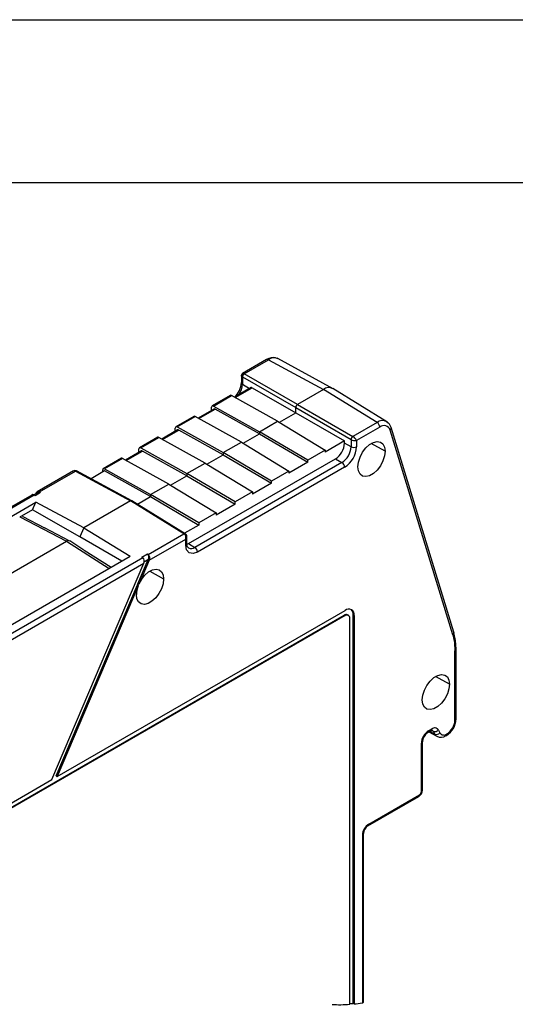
# Model space of a CAD drawing. Header units: millimetres. Extents: x 0 to 559, y 0 to 432.
# Tile 14 of 15: x 420 to 459, y 355 to 432. Entities that reach past the tile are written whole.
import ezdxf

# ---------------------------------------------------------------- set-up
doc = ezdxf.new("R2010")
doc.units = ezdxf.units.MM
doc.header["$LTSCALE"] = 2
doc.layers.add('TEXT', color=140, linetype='Continuous', lineweight=25)

msp = doc.modelspace()

# ---------------------------------------------------------------- linework, layer by layer
at = {"color": 7, "linetype": 'Continuous'}
msp.add_line((0.005, 431.805), (558.805, 431.805), dxfattribs=at)
for p, q in [((439.697, 405.307), (437.814, 404.22)), ((440.59, 405.371), (440.496, 405.405)), ((444.888, 403.039), (440.567, 405.383)), ((437.961, 404.208), (439.843, 405.295)), ((439.843, 405.295), (444.13, 402.968)), ((437.735, 404.085), (437.735, 403.516)), ((437.82, 403.963), (441.978, 401.563)), ((437.82, 403.963), (437.82, 403.396)), ((442.119, 401.808), (437.961, 404.208)), ((438.493, 403.125), (437.197, 402.377)), ((437.254, 402.345), (438.585, 403.113)), ((437.82, 403.396), (438.381, 403.06)), ((438.585, 403.113), (441.978, 401.154)), ((449.082, 400.467), (444.877, 403.045)), ((436.871, 402.512), (435.457, 401.696)), ((435.555, 401.687), (436.969, 402.504)), ((440.563, 400.501), (436.969, 402.504)), ((444.13, 402.968), (442.119, 401.808)), ((448.307, 400.408), (444.13, 402.968)), ((435.416, 401.348), (435.416, 401.604)), ((435.555, 401.687), (439.149, 399.685)), ((441.978, 401.563), (446.284, 399.077)), ((441.978, 401.154), (441.978, 401.563)), ((442.119, 401.808), (446.425, 399.322)), ((434.043, 400.88), (432.629, 400.063)), ((432.726, 400.055), (434.141, 400.871)), ((437.735, 398.868), (434.141, 400.871)), ((435.599, 401.454), (434.369, 400.744)), ((434.426, 400.712), (435.696, 401.445)), ((439.149, 399.521), (435.696, 401.445)), ((440.701, 400.417), (441.978, 401.154)), ((441.978, 401.154), (445.777, 398.961)), ((432.587, 399.715), (432.587, 399.972)), ((432.726, 400.055), (436.321, 398.052)), ((439.149, 399.685), (440.563, 400.501)), ((440.563, 400.501), (444.264, 398.252)), ((448.307, 400.408), (446.425, 399.322)), ((448.516, 400.043), (446.705, 398.997)), ((454.282, 384.061), (449.403, 400.024)), ((431.215, 399.247), (429.8, 398.43)), ((429.898, 398.422), (431.312, 399.238)), ((434.907, 397.236), (431.312, 399.238)), ((432.77, 399.821), (431.54, 399.111)), ((431.597, 399.079), (432.868, 399.812)), ((436.321, 397.889), (432.868, 399.812)), ((437.873, 398.785), (439.149, 399.522)), ((439.149, 399.685), (439.149, 399.522)), ((442.916, 397.473), (439.149, 399.685)), ((439.149, 399.522), (442.916, 397.31)), ((454.207, 383.851), (449.328, 399.814)), ((429.898, 398.422), (433.492, 396.419)), ((436.321, 398.052), (437.735, 398.868)), ((437.735, 398.868), (441.436, 396.619)), ((445.777, 398.961), (444.264, 398.088)), ((445.777, 398.792), (445.777, 398.961)), ((446.284, 398.509), (445.777, 398.792)), ((446.284, 399.077), (446.284, 398.509)), ((446.705, 398.997), (446.705, 398.511)), ((448.938, 398.168), (447.859, 398.769)), ((429.942, 398.188), (428.712, 397.478)), ((428.769, 397.446), (430.039, 398.18)), ((429.759, 398.083), (429.759, 398.339)), ((433.492, 396.256), (430.039, 398.18)), ((435.044, 397.152), (436.321, 397.889)), ((436.321, 398.052), (436.321, 397.889)), ((440.087, 395.84), (436.321, 398.052)), ((436.321, 397.889), (440.087, 395.677)), ((444.264, 398.252), (442.916, 397.473)), ((444.264, 398.252), (444.264, 398.088)), ((428.386, 397.614), (426.972, 396.797)), ((428.484, 397.605), (427.069, 396.789)), ((432.078, 395.603), (428.484, 397.605)), ((433.492, 396.419), (434.907, 397.236)), ((433.625, 390.961), (445.069, 397.567)), ((445.573, 397.287), (434.111, 390.67)), ((445.785, 396.919), (434.324, 390.302)), ((434.907, 397.235), (438.607, 394.986)), ((442.916, 397.31), (441.436, 396.456)), ((442.916, 397.31), (442.916, 397.473)), ((445.069, 397.567), (445.573, 397.287)), ((424.657, 396.625), (421.828, 394.992)), ((422.015, 395.003), (424.802, 396.612)), ((424.802, 396.612), (429.108, 394.296)), ((429.211, 394.305), (424.899, 396.623)), ((427.072, 396.624), (426.023, 396.019)), ((426.93, 396.543), (426.93, 396.706)), ((427.069, 396.789), (430.664, 394.786)), ((430.664, 394.623), (427.072, 396.624)), ((432.216, 395.519), (433.493, 396.256)), ((433.493, 396.419), (433.493, 396.256)), ((437.259, 394.207), (433.493, 396.419)), ((433.493, 396.256), (437.259, 394.044)), ((441.436, 396.619), (440.087, 395.84)), ((441.436, 396.619), (441.436, 396.456)), ((430.664, 394.786), (432.078, 395.603)), ((432.078, 395.603), (435.779, 393.353)), ((440.087, 395.677), (438.607, 394.823)), ((440.087, 395.677), (440.087, 395.84)), ((421.407, 394.749), (406.572, 386.185)), ((406.76, 386.196), (421.594, 394.76)), ((421.9, 394.953), (421.576, 394.766)), ((421.594, 394.76), (421.665, 394.721)), ((421.665, 394.721), (422.087, 394.964)), ((422.087, 394.964), (422.015, 395.003)), ((429.646, 394.035), (430.664, 394.623)), ((430.664, 394.786), (430.664, 394.623)), ((434.43, 392.575), (430.664, 394.786)), ((430.664, 394.623), (434.43, 392.411)), ((438.607, 394.986), (437.259, 394.207)), ((438.607, 394.986), (438.607, 394.823)), ((390.169, 375.973), (421.71, 394.181)), ((421.457, 393.586), (421.71, 394.181)), ((425.452, 392.186), (421.71, 394.181)), ((429.108, 394.296), (425.452, 392.186)), ((433.266, 391.725), (429.108, 394.296)), ((433.369, 391.734), (429.207, 394.307)), ((437.259, 394.044), (435.779, 393.19)), ((437.259, 394.044), (437.259, 394.207)), ((420.464, 393.045), (424.113, 391.141)), ((421.457, 393.586), (420.601, 393.091)), ((420.709, 393.072), (422.409, 392.178)), ((425.158, 391.493), (421.457, 393.586)), ((435.779, 393.353), (434.43, 392.575)), ((435.779, 393.353), (435.779, 393.19)), ((434.43, 392.411), (433.315, 391.767)), ((434.43, 392.575), (434.43, 392.411)), ((424.367, 391.163), (422.385, 392.198)), ((425.452, 392.186), (425.158, 391.493)), ((428.432, 389.603), (425.158, 391.493)), ((425.452, 392.186), (429.074, 389.974)), ((430.48, 390.117), (433.266, 391.725)), ((433.492, 390.956), (433.492, 391.525)), ((410.006, 382.997), (424.113, 391.141)), ((424.113, 391.141), (427.434, 389.027)), ((425.471, 390.461), (424.359, 391.168)), ((430.551, 389.672), (433.404, 391.319)), ((433.404, 390.833), (433.404, 391.319)), ((433.511, 390.909), (433.625, 390.961)), ((433.625, 390.961), (434.111, 390.67)), ((380.527, 361.948), (429.074, 389.974)), ((425.496, 390.438), (427.585, 389.114)), ((429.988, 389.916), (430.41, 390.159)), ((430.41, 390.159), (430.48, 390.117)), ((415.224, 381.31), (430.058, 389.873)), ((415.295, 380.865), (430.129, 389.428)), ((422.968, 372.56), (430.129, 389.428)), ((429.678, 387.823), (430.481, 389.715)), ((430.551, 389.672), (429.765, 387.822)), ((430.058, 389.873), (429.988, 389.916)), ((430.481, 389.715), (430.154, 389.526)), ((430.603, 388.808), (431.682, 388.206)), ((423.318, 372.844), (429.648, 387.753)), ((429.702, 387.673), (423.389, 372.804)), ((429.648, 387.753), (429.678, 387.823)), ((429.648, 387.753), (429.702, 387.673)), ((429.678, 387.823), (429.765, 387.822)), ((385.862, 350.813), (445.754, 385.388)), ((445.824, 385.347), (385.932, 350.772)), ((423.389, 372.804), (445.824, 385.755)), ((445.754, 385.388), (445.824, 385.347)), ((446.074, 385.372), (446.004, 385.412)), ((446.461, 355.117), (446.461, 385.388)), ((446.461, 385.388), (446.531, 385.347)), ((446.531, 385.347), (446.531, 355.077)), ((446.178, 355.045), (446.178, 385.143)), ((454.377, 377.179), (454.377, 382.612)), ((454.465, 377.301), (454.465, 382.734)), ((453.956, 379.998), (452.877, 380.599)), ((452.264, 376.229), (452.514, 376.373)), ((452.326, 376.366), (452.576, 376.51)), ((452.352, 376.279), (452.972, 375.939)), ((452.803, 376.116), (452.427, 376.323)), ((452.569, 376.4), (452.688, 376.335)), ((452.634, 376.4), (452.688, 376.335)), ((452.688, 376.335), (452.803, 376.116)), ((453.089, 376.429), (453.204, 376.21)), ((453.746, 376.124), (453.779, 376.143)), ((451.761, 371.63), (451.761, 375.387)), ((451.849, 371.753), (451.849, 375.509)), ((453.684, 375.987), (453.717, 376.006)), ((408.133, 363.996), (422.968, 372.56)), ((423.318, 372.844), (423.389, 372.804)), ((447.597, 368.962), (451.557, 371.248)), ((447.659, 369.099), (451.619, 371.385)), ((447.165, 368.242), (447.165, 355.16)), ((447.252, 355.195), (447.252, 368.365)), ((446.531, 355.077), (446.461, 355.117))]:
    msp.add_line(p, q)
at = {"flags": 128}
for points in [[(437.736, 404.057), (437.751, 404.093), (437.759, 404.098)], [(437.82, 403.963), (437.76, 404.009), (437.736, 404.057)], [(437.836, 404.233), (437.89, 404.237), (437.961, 404.208)], [(438.585, 403.113), (438.532, 403.131), (438.489, 403.122)], [(449.407, 400.006), (449.275, 400.285), (449.06, 400.481)], [(449.074, 400.45), (449.176, 400.387), (449.191, 400.362)], [(449.403, 400.024), (449.387, 400.06), (449.377, 400.074)], [(446.817, 396.943), (446.86, 397.313), (446.985, 397.702), (447.183, 398.08), (447.437, 398.415), (447.727, 398.681), (448.029, 398.855), (448.318, 398.924), (448.572, 398.882), (448.77, 398.733), (448.895, 398.488), (448.938, 398.168)], [(448.938, 398.168), (448.895, 397.798), (448.77, 397.408), (448.572, 397.031), (448.318, 396.696), (448.029, 396.43), (447.727, 396.256), (447.437, 396.187), (447.183, 396.229), (446.985, 396.378), (446.86, 396.623), (446.817, 396.943)], [(424.802, 396.612), (424.72, 396.635), (424.638, 396.614)], [(422.015, 395.003), (421.966, 395.02), (421.911, 395.022), (421.82, 394.987), (421.739, 394.915), (421.669, 394.799)], [(429.108, 394.296), (429.162, 394.315), (429.208, 394.306), (429.209, 394.305)], [(420.709, 393.072), (420.597, 393.092), (420.464, 393.045)], [(434.324, 390.302), (433.972, 390.18), (433.673, 390.238), (433.474, 390.467), (433.404, 390.833)], [(433.61, 390.621), (433.523, 390.737), (433.492, 390.954)], [(429.765, 387.822), (429.97, 388.185), (430.226, 388.502), (430.512, 388.749), (430.807, 388.907), (431.088, 388.963), (431.332, 388.913), (431.521, 388.762), (431.641, 388.52), (431.682, 388.206)], [(431.682, 388.206), (431.639, 387.836), (431.514, 387.447), (431.316, 387.069), (431.062, 386.734), (430.773, 386.469), (430.471, 386.294), (430.181, 386.225), (429.927, 386.267), (429.729, 386.416), (429.604, 386.661), (429.561, 386.981)], [(454.207, 383.851), (454.335, 383.263), (454.377, 382.612)], [(454.282, 384.061), (454.282, 384.059), (454.286, 384.043)], [(454.465, 382.734), (454.42, 383.42), (454.286, 384.043)], [(451.835, 378.773), (451.878, 379.143), (452.003, 379.532), (452.201, 379.91), (452.455, 380.245), (452.745, 380.511), (453.046, 380.685), (453.336, 380.754), (453.59, 380.712), (453.788, 380.563), (453.913, 380.318), (453.956, 379.998)], [(453.956, 379.998), (453.913, 379.628), (453.788, 379.238), (453.59, 378.861), (453.336, 378.526), (453.046, 378.26), (452.745, 378.086), (452.455, 378.017), (452.201, 378.059), (452.003, 378.208), (451.878, 378.453), (451.835, 378.773)], [(452.576, 376.51), (452.56, 376.427), (452.515, 376.374), (452.514, 376.373)], [(452.515, 376.373), (452.587, 376.409), (452.619, 376.41)], [(447.165, 355.16), (447.209, 355.172), (447.236, 355.188), (447.252, 355.222), (447.252, 355.223)]]:
    msp.add_lwpolyline(points, dxfattribs=at)
for centre, radius, start, end in [((440.19, 404.6), 0.862, 71.72457, 124.90376), ((439.759, 405.172), 0.149, 55.39586, 114.63978), ((440.252, 404.824), 0.623, 59.23509, 131.0155), ((437.92, 404.095), 0.161, 122.17122, 178.86349), ((438.118, 403.954), 0.298, 121.72152, 178.27848), ((436.182, 403.544), 1.553, 312.18681, 359.02245), ((436.373, 403.44), 1.447, 322.94513, 358.25775), ((437.876, 403.525), 0.141, 182.9455, 246.26235), ((444.54, 402.489), 0.631, 57.2249, 130.55976), ((436.913, 402.422), 0.099, 55.39586, 114.63978), ((435.502, 401.619), 0.087, 52.29531, 189.4473), ((435.64, 401.364), 0.099, 55.39586, 114.63978), ((442.285, 401.549), 0.307, 122.56491, 177.43509), ((434.084, 400.79), 0.099, 55.39586, 114.63978), ((432.673, 399.986), 0.087, 52.29531, 189.4473), ((448.718, 399.921), 0.637, 56.0462, 130.15734), ((448.054, 400.022), 0.462, 2.65231, 56.77029), ((448.847, 399.661), 0.505, 17.55543, 130.95919), ((449.203, 399.977), 0.206, 307.57293, 13.25726), ((431.256, 399.157), 0.099, 55.39586, 114.63978), ((432.811, 399.731), 0.099, 55.39586, 114.63978), ((446.601, 399.057), 0.317, 123.52223, 176.47777), ((446.079, 398.741), 0.676, 22.25354, 59.16104), ((429.845, 398.353), 0.087, 52.29531, 189.4473), ((444.271, 398.845), 1.506, 301.99955, 357.99541), ((444.77, 398.572), 1.515, 302.00437, 357.64122), ((444.709, 398.602), 1.998, 302.60272, 357.39224), ((446.616, 399.683), 0.691, 241.25497, 277.32841), ((446.492, 398.922), 0.462, 243.23378, 297.34352), ((428.427, 397.524), 0.099, 55.39586, 114.63978), ((429.983, 398.098), 0.099, 55.39586, 114.63978), ((445.325, 396.898), 0.461, 2.60548, 57.39452), ((424.777, 396.381), 0.271, 62.88213, 122.15084), ((424.861, 396.532), 0.0988, 67.03481, 126.39809), ((427.016, 396.72), 0.087, 52.29531, 189.4473), ((421.511, 394.601), 0.179, 62.36512, 125.23696), ((422.004, 394.805), 0.179, 62.36512, 125.23696), ((433.325, 391.647), 0.0977, 63.22171, 126.45404), ((433.037, 391.421), 0.381, 344.53677, 52.93541), ((433.222, 391.507), 0.271, 357.90237, 57.97467), ((433.229, 391.517), 0.264, 311.57927, 354.89366), ((424.253, 390.973), 0.219, 58.36655, 129.8116), ((433.348, 390.966), 0.144, 292.8092, 355.87066), ((430.179, 389.895), 0.352, 329.20859, 48.85348), ((430.248, 389.852), 0.352, 329.20871, 48.85335), ((433.829, 391.023), 0.452, 240.91488, 308.67485), ((433.863, 390.281), 0.461, 2.60548, 57.39452), ((429.827, 389.608), 0.352, 329.20859, 48.85348), ((431.511, 386.944), 1.951, 158.06802, 178.89981), ((445.9, 385.183), 0.251, 65.69288, 125.61758), ((446.1, 385.417), 0.437, 350.78596, 129.20329), ((445.962, 385.178), 0.218, 350.78596, 129.20329), ((445.943, 385.434), 0.52, 354.90786, 48.45338), ((454.071, 384.02), 0.217, 308.99066, 6.21097), ((454.321, 382.745), 0.144, 292.83837, 355.57965), ((452.905, 377.338), 1.56, 301.35834, 358.64112), ((453.079, 377.238), 1.299, 302.60548, 357.39452), ((454.321, 377.312), 0.144, 292.8092, 355.87066), ((452.989, 375.331), 1.229, 122.60339, 177.39661), ((452.755, 375.466), 0.907, 122.67882, 177.32173), ((452.183, 376.348), 0.144, 303.94992, 7.2036), ((452.797, 376.248), 0.343, 31.81707, 130.18371), ((452.825, 376.651), 0.344, 246.54221, 319.90742), ((452.941, 376.432), 0.344, 246.54221, 319.90742), ((453.512, 376.399), 0.361, 211.63892, 310.36185), ((453.632, 376.127), 0.148, 305.1127, 6.23356), ((451.701, 375.522), 0.148, 293.76491, 354.85127), ((453.176, 376.302), 0.417, 206.55316, 240.80793), ((453.299, 376.504), 0.646, 240.07915, 307.2303), ((453.603, 376.106), 0.144, 304.24731, 7.17388), ((451.216, 371.781), 0.633, 302.60409, 357.3951), ((451.458, 371.642), 0.303, 302.17855, 357.82145), ((451.705, 371.763), 0.144, 292.8092, 355.87066), ((451.472, 371.369), 0.148, 305.07521, 6.23697), ((448.242, 368.192), 1.078, 122.67673, 177.32327), ((448.005, 368.328), 0.754, 122.69423, 177.30644), ((447.516, 369.081), 0.144, 304.04097, 7.19452), ((447.105, 368.378), 0.148, 293.77068, 354.788), ((445.403, 365.366), 10.35, 266.66273, 274.29616), ((445.27, 366.436), 11.381, 274.57452, 276.00452), ((445.278, 366.963), 11.953, 276.0187, 279.07998)]:
    msp.add_arc(centre, radius, start, end)
at = {"layer": 'TEXT'}
msp.add_line((12.7, 419.1), (546.1, 419.1), dxfattribs=at)

doc.saveas('drawing.dxf')
